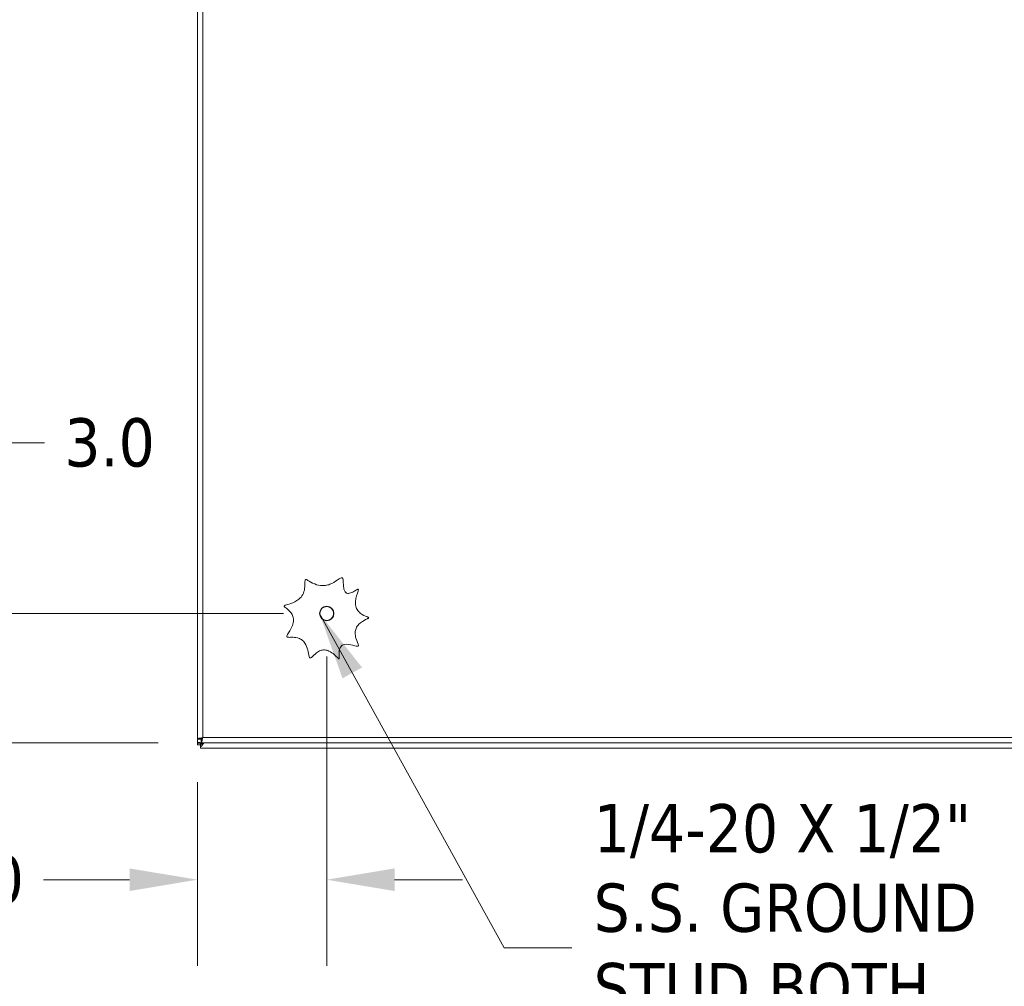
# Model space of a CAD drawing. Header units: inches. Extents: x 8 to 265, y 5 to 155.
# Tile 58 of 152: x 43 to 66, y 75 to 97. Entities that reach past the tile are written whole.
import ezdxf

# ---------------------------------------------------------------- set-up
doc = ezdxf.new("R2010")
doc.units = ezdxf.units.IN
doc.header["$LTSCALE"] = 16
doc.header["$MEASUREMENT"] = 0
for name, color, linetype, lineweight in [('Dimension (ANSI)', 7, 'Continuous', 5), ('Symbol (ANSI)', 7, 'Continuous', 5), ('Visible (ANSI)', 7, 'Continuous', 5), ('Visible Narrow (ANSI)', 7, 'Continuous', 5)]:
    doc.layers.add(name, color=color, linetype=linetype, lineweight=lineweight)
doc.styles.add('TAHOMA', font='tahoma.ttf')
doc.dimstyles.new('Default (ANSI)', dxfattribs={"dimscale": 16, "dimtxt": 0.07, "dimasz": 0.098425, "dimexe": 0.125, "dimexo": 0.0625, "dimgap": 0.031496, "dimtad": 0, "dimtih": 1, "dimtoh": 1, "dimrnd": 1e-08, "dimzin": 0, "dimdsep": 46, "dimtxsty": 'TAHOMA', "dimcen": 0.09, "dimdle": 0.393701, "dimclrd": 256, "dimclre": 256, "dimclrt": 256, "dimadec": 0, "dimazin": 0, "dimtfac": 1, "dimtofl": 0, "dimtmove": 0, "dimatfit": 3, "dimfxl": 1, "dimtolj": 1, "dimtzin": 0, "dimlwd": -1, "dimlwe": -1, "dimarcsym": 0})
doc.dimstyles.new('Default (ANSI)$7', dxfattribs={"dimscale": 16, "dimtxt": 0.07, "dimasz": 0.098425, "dimexe": 0.125, "dimexo": 0.0625, "dimgap": 0.031496, "dimtad": 0, "dimtih": 1, "dimtoh": 1, "dimrnd": 1e-08, "dimzin": 0, "dimdsep": 46, "dimtxsty": 'TAHOMA', "dimcen": 0.09, "dimdle": 0.393701, "dimclrd": 256, "dimclre": 256, "dimclrt": 256, "dimadec": 0, "dimazin": 0, "dimtfac": 1, "dimtofl": 0, "dimtmove": 0, "dimatfit": 3, "dimfxl": 1, "dimtolj": 1, "dimtzin": 0, "dimlwd": -1, "dimlwe": -1, "dimarcsym": 0})

# ---------------------------------------------------------------- blocks, each defined once
blk = doc.blocks.new('*D10')
at = {"layer": 'Defpoints', "color": 0, "transparency": 16777216}
for p in [(41.841, 83.478), (49.966, 83.478), (47.051, 80.478)]:
    blk.add_point(p, dxfattribs=at)
at = {"layer": 'Dimension (ANSI)', "transparency": 16777216}
for p, q in [((41.841, 85.053), (41.841, 87.44)), ((41.841, 87.44), (43.416, 87.44)), ((48.966, 83.478), (39.841, 83.478)), ((46.051, 80.478), (39.841, 80.478)), ((41.841, 78.903), (41.841, 77.328))]:
    blk.add_line(p, q, dxfattribs=at)
for points in [[(41.579, 85.053), (42.104, 85.053), (41.841, 83.478)], [(41.579, 78.903), (42.104, 78.903), (41.841, 80.478)]]:
    blk.add_solid(points, dxfattribs=at)
at = {"layer": 'Dimension (ANSI)', "transparency": 16777216, "insert": (44.926, 87.44), "char_height": 1.12, "attachment_point": 5, "style": 'TAHOMA'}
blk.add_mtext('\\A1;3.0', dxfattribs=at)
blk = doc.blocks.new('*D11')
at = {"layer": 'Defpoints', "color": 0, "transparency": 16777216}
for p in [(49.966, 83.478), (46.966, 80.563), (49.966, 77.298)]:
    blk.add_point(p, dxfattribs=at)
at = {"layer": 'Dimension (ANSI)', "transparency": 16777216}
for p, q in [((49.966, 82.478), (49.966, 75.298)), ((46.966, 79.563), (46.966, 75.298)), ((45.391, 77.298), (43.396, 77.298)), ((51.541, 77.298), (53.116, 77.298))]:
    blk.add_line(p, q, dxfattribs=at)
for points in [[(45.391, 77.56), (45.391, 77.035), (46.966, 77.298)], [(51.541, 77.56), (51.541, 77.035), (49.966, 77.298)]]:
    blk.add_solid(points, dxfattribs=at)
at = {"layer": 'Dimension (ANSI)', "transparency": 16777216, "insert": (41.886, 77.298), "char_height": 1.12, "attachment_point": 5, "style": 'TAHOMA'}
blk.add_mtext('\\A1;3.0', dxfattribs=at)

msp = doc.modelspace()

# ---------------------------------------------------------------- linework, layer by layer
at = {"layer": 'Visible (ANSI)'}
for p, q in [((46.9653, 80.4695), (46.9653, 110.279)), ((46.9663, 80.5631), (46.9663, 110.143)), ((46.9653, 80.4695), (47.0145, 80.4695)), ((46.9653, 80.427), (46.9653, 80.4695)), ((47.0403, 80.5631), (46.9663, 80.5631)), ((47.0145, 80.4695), (47.0393, 80.4695)), ((47.0393, 80.4695), (47.0393, 80.4389)), ((47.0488, 80.4712), (47.0717, 80.4712)), ((47.0513, 80.552), (47.0513, 80.478)), ((76.6312, 80.478), (47.0513, 80.478)), ((47.0393, 80.427), (46.9653, 80.427)), ((47.0393, 80.379), (47.0393, 80.4389)), ((47.0393, 80.379), (47.0393, 80.353)), ((106.8913, 80.353), (47.0393, 80.353))]:
    msp.add_line(p, q, dxfattribs=at)
msp.add_circle((49.9663, 83.478), 0.1685, dxfattribs=at)
for points, knots in [([(49.9401, 84.1294), (49.9726, 84.1345), (50.0045, 84.1432), (50.1046, 84.1811), (50.163, 84.219), (50.2413, 84.272), (50.2674, 84.2904), (50.2968, 84.3047), (50.3046, 84.3074), (50.3149, 84.3086), (50.3184, 84.3085), (50.3246, 84.3068), (50.3271, 84.3056), (50.3318, 84.3019), (50.3338, 84.2995), (50.3383, 84.2926), (50.3404, 84.2875), (50.3456, 84.2696), (50.3476, 84.2538), (50.3527, 84.1877), (50.3523, 84.1219), (50.3671, 84.0388), (50.374, 84.0141), (50.3911, 83.982), (50.399, 83.9712), (50.4173, 83.9558), (50.4264, 83.9508), (50.4472, 83.9443), (50.4583, 83.9431), (50.4867, 83.9442), (50.5043, 83.9484), (50.5545, 83.9654), (50.5888, 83.9845), (50.6447, 84.0178), (50.6671, 84.0323), (50.686, 84.0401), (50.6897, 84.0411), (50.6937, 84.0411), (50.6948, 84.041), (50.6966, 84.0403), (50.6972, 84.0399), (50.6984, 84.0389), (50.6988, 84.0382), (50.6997, 84.0365), (50.7, 84.0353), (50.7004, 84.0321), (50.7004, 84.0295), (50.6992, 84.0192), (50.6966, 84.0094), (50.677, 83.9454), (50.6396, 83.8497), (50.6326, 83.7047), (50.6366, 83.6604), (50.6626, 83.584), (50.6806, 83.5531), (50.7291, 83.4974), (50.7586, 83.4743), (50.8416, 83.4247), (50.8915, 83.4083), (50.9254, 83.3931), (50.9308, 83.3902), (50.936, 83.3863), (50.9374, 83.3851), (50.939, 83.3829), (50.9396, 83.3819), (50.9401, 83.38), (50.9401, 83.3792), (50.9399, 83.3774), (50.9396, 83.3766), (50.9385, 83.3745), (50.9376, 83.3733), (50.9342, 83.3698), (50.931, 83.3674), (50.9145, 83.357), (50.8941, 83.3476), (50.8245, 83.3125), (50.7625, 83.2789), (50.6847, 83.1999), (50.6621, 83.1681), (50.6336, 83.0991), (50.6272, 83.0652), (50.6258, 82.9884), (50.6331, 82.9469), (50.6663, 82.8291), (50.7003, 82.7667), (50.7011, 82.7334), (50.7008, 82.7304), (50.6993, 82.7258), (50.6984, 82.7241), (50.6959, 82.7212), (50.6945, 82.7201), (50.6907, 82.7181), (50.6883, 82.7174), (50.6817, 82.7162), (50.6766, 82.7162), (50.6568, 82.718), (50.6385, 82.7224), (50.5631, 82.7423), (50.4886, 82.7649), (50.3973, 82.7638), (50.3729, 82.7607), (50.3343, 82.7458), (50.3196, 82.7368), (50.2947, 82.7131), (50.2852, 82.6994), (50.2677, 82.6636), (50.2617, 82.6408), (50.2516, 82.5755), (50.2534, 82.531), (50.2564, 82.474), (50.2577, 82.4555), (50.2565, 82.4381), (50.2558, 82.4341), (50.254, 82.4304), (50.2534, 82.4294), (50.2521, 82.4281), (50.2515, 82.4277), (50.2501, 82.4272), (50.2494, 82.427), (50.2477, 82.427), (50.2467, 82.4272), (50.2438, 82.4281), (50.2418, 82.4291), (50.2347, 82.4336), (50.2285, 82.4389), (50.1827, 82.4819), (50.1102, 82.5641), (49.9853, 82.6208), (49.9513, 82.6302), (49.8849, 82.6329), (49.8551, 82.628), (49.7922, 82.6061), (49.7611, 82.5879), (49.6801, 82.528), (49.6401, 82.4825), (49.6038, 82.4536), (49.5968, 82.449), (49.588, 82.4461), (49.5853, 82.4456), (49.5806, 82.4458), (49.5787, 82.4463), (49.575, 82.4481), (49.5733, 82.4493), (49.5696, 82.4531), (49.5677, 82.456), (49.5623, 82.4661), (49.5595, 82.4751), (49.548, 82.519), (49.541, 82.5738), (49.5126, 82.6865), (49.493, 82.743), (49.4392, 82.8235), (49.4133, 82.8507), (49.3523, 82.8913), (49.3204, 82.9044), (49.24, 82.9242), (49.1935, 82.9258), (49.1185, 82.9252), (49.0885, 82.9233), (49.0613, 82.9265), (49.0555, 82.9279), (49.0488, 82.9313), (49.0467, 82.9327), (49.0437, 82.9361), (49.0427, 82.9378), (49.0414, 82.9418), (49.0411, 82.944), (49.0411, 82.9497), (49.0419, 82.9536), (49.0456, 82.9661), (49.0505, 82.9764), (49.0835, 83.0363), (49.1376, 83.1124), (49.185, 83.2421), (49.1951, 83.2865), (49.1944, 83.3669), (49.1874, 83.4007), (49.1597, 83.4651), (49.1403, 83.4935), (49.0818, 83.5586), (49.0419, 83.5875), (49.0029, 83.6175), (48.9939, 83.6247), (48.9831, 83.6354), (48.98, 83.6394), (48.9776, 83.6447), (48.9771, 83.6464), (48.977, 83.6496), (48.9772, 83.6509), (48.9782, 83.6537), (48.979, 83.655), (48.9815, 83.6579), (48.9835, 83.6596), (48.991, 83.6645), (48.998, 83.6676), (49.0331, 83.6807), (49.08, 83.692), (49.1923, 83.7318), (49.2589, 83.7616), (49.3552, 83.8404), (49.387, 83.8779), (49.4324, 83.9633), (49.4457, 84.0071), (49.4639, 84.1206), (49.46, 84.1817), (49.4616, 84.2317), (49.4623, 84.2412), (49.465, 84.2526), (49.4662, 84.2559), (49.4688, 84.2604), (49.4702, 84.2621), (49.4733, 84.2646), (49.4749, 84.2654), (49.4786, 84.2664), (49.4807, 84.2665), (49.4862, 84.2662), (49.49, 84.2654), (49.5034, 84.2607), (49.5145, 84.2548), (49.565, 84.2257), (49.6187, 84.1904), (49.6863, 84.163), (49.7452, 84.1391), (49.806, 84.1247), (49.8935, 84.124), (49.9169, 84.1258), (49.9401, 84.1294)], [0.6663768, 0.6663768, 0.6663768, 0.6663768, 0.9226121, 0.9226121, 1.4789842, 1.4789842, 1.8547322, 1.8547322, 2.0151845, 2.0151845, 2.0983888, 2.0983888, 2.1651461, 2.1651461, 2.2383308, 2.2383308, 2.3558309, 2.3558309, 2.6073325, 2.6073325, 3.2599005, 3.2599005, 3.5523785, 3.5523785, 3.7200767, 3.7200767, 3.8539139, 3.8539139, 3.9945026, 3.9945026, 4.2107451, 4.2107451, 4.6596646, 4.6596646, 5.0834149, 5.0834149, 5.2136753, 5.2136753, 5.2629742, 5.2629742, 5.2983708, 5.2983708, 5.3333596, 5.3333596, 5.3841693, 5.3841693, 5.4804973, 5.4804973, 5.7141738, 5.7141738, 6.7299635, 6.7299635, 7.1734961, 7.1734961, 7.5378464, 7.5378464, 7.9111107, 7.9111107, 8.4988345, 8.4988345, 8.6480129, 8.6480129, 8.7109207, 8.7109207, 8.7521354, 8.7521354, 8.7843753, 8.7843753, 8.818791, 8.818791, 8.8717889, 8.8717889, 8.9750329, 8.9750329, 9.2838905, 9.2838905, 9.8321193, 9.8321193, 10.1335398, 10.1335398, 10.4019135, 10.4019135, 10.7191748, 10.7191748, 11.3282239, 11.3282239, 11.3941935, 11.3941935, 11.4405167, 11.4405167, 11.4828777, 11.4828777, 11.539047, 11.539047, 11.6386422, 11.6386422, 11.872228, 11.872228, 12.4517817, 12.4517817, 12.6559729, 12.6559729, 12.8056199, 12.8056199, 12.9488384, 12.9488384, 13.1432759, 13.1432759, 13.5089404, 13.5089404, 13.7481928, 13.7481928, 13.8496389, 13.8496389, 13.8858615, 13.8858615, 13.9109316, 13.9109316, 13.9349467, 13.9349467, 13.9684349, 13.9684349, 14.0338648, 14.0338648, 14.1979029, 14.1979029, 15.0521237, 15.0521237, 15.3499448, 15.3499448, 15.6074424, 15.6074424, 15.9051795, 15.9051795, 16.4437464, 16.4437464, 16.5982778, 16.5982778, 16.6612901, 16.6612901, 16.7087106, 16.7087106, 16.7580023, 16.7580023, 16.8319714, 16.8319714, 16.9880912, 16.9880912, 17.5580955, 17.5580955, 18.0602695, 18.0602695, 18.3882008, 18.3882008, 18.6856769, 18.6856769, 19.0929538, 19.0929538, 19.4604359, 19.4604359, 19.5922448, 19.5922448, 19.6584635, 19.6584635, 19.7116005, 19.7116005, 19.7699344, 19.7699344, 19.8638506, 19.8638506, 20.0609381, 20.0609381, 20.8440796, 20.8440796, 21.2191354, 21.2191354, 21.5148607, 21.5148607, 21.8026848, 21.8026848, 22.2408075, 22.2408075, 22.4079663, 22.4079663, 22.5230237, 22.5230237, 22.5734945, 22.5734945, 22.6132214, 22.6132214, 22.6560636, 22.6560636, 22.7232443, 22.7232443, 22.8723162, 22.8723162, 23.4507705, 23.4507705, 24.0711637, 24.0711637, 24.4904525, 24.4904525, 24.8749758, 24.8749758, 25.4406697, 25.4406697, 25.6038694, 25.6038694, 25.6900795, 25.6900795, 25.7510268, 25.7510268, 25.8015358, 25.8015358, 25.8597017, 25.8597017, 25.9529753, 25.9529753, 26.1525122, 26.1525122, 26.70892, 26.70892, 26.70892, 27.1931961, 27.1931961, 27.3752968, 27.3752968, 27.3752968, 27.3752968]), ([(46.9653, 80.4695), (46.9653, 80.4818), (46.9715, 80.4892), (46.988, 80.4895), (47.0045, 80.4898), (47.0298, 80.483), (47.0488, 80.4712)], [0.7474661, 0.7474661, 0.7474661, 0.7474661, 1.5518303, 1.5518303, 1.5518303, 2.3561945, 2.3561945, 2.3561945, 2.3561945]), ([(47.0871, 80.5989), (47.0445, 80.5908), (47.0027, 80.5828), (46.9818, 80.5748), (46.9717, 80.5709), (46.9663, 80.567), (46.9663, 80.5631)], [0, 0, 0, 0, 1.0578122, 1.0578122, 1.0578122, 1.5707963, 1.5707963, 1.5707963, 1.5707963]), ([(47.0871, 80.5989), (47.0662, 80.5887), (47.0463, 80.5785), (47.0415, 80.5683), (47.0407, 80.5666), (47.0403, 80.5648), (47.0403, 80.5631)], [0, 0, 0, 0, 1.3404708, 1.3404708, 1.3404708, 1.5707963, 1.5707963, 1.5707963, 1.5707963]), ([(47.0513, 80.478), (47.0594, 80.478), (47.0674, 80.5024), (47.0754, 80.5396), (47.0793, 80.5576), (47.0832, 80.5782), (47.0871, 80.5989)], [0, 0, 0, 0, 1.0578122, 1.0578122, 1.0578122, 1.5707963, 1.5707963, 1.5707963, 1.5707963]), ([(47.0871, 80.5989), (47.077, 80.5779), (47.0668, 80.558), (47.0566, 80.5532), (47.0548, 80.5524), (47.0531, 80.552), (47.0513, 80.552)], [0, 0, 0, 0, 1.3404708, 1.3404708, 1.3404708, 1.5707963, 1.5707963, 1.5707963, 1.5707963])]:
    msp.add_open_spline(points, degree=3, knots=knots, dxfattribs=at)
for points in [[(47.0393, 80.4389), (47.0613, 80.4482), (47.0834, 80.4625), (47.1055, 80.478)], [(47.1143, 80.478), (47.0893, 80.4391), (47.0643, 80.4019), (47.0393, 80.379)], [(47.0396, 80.4763), (47.0394, 80.4743), (47.0393, 80.472), (47.0393, 80.4695)], [(47.0488, 80.4712), (47.0524, 80.4735), (47.0561, 80.4757), (47.0598, 80.478)], [(47.0759, 80.478), (47.0745, 80.4757), (47.0731, 80.4735), (47.0717, 80.4712)]]:
    msp.add_open_spline(points, degree=3, dxfattribs=at)
at = {"layer": 'Visible Narrow (ANSI)'}
for p, q in [((47.0871, 110.1071), (47.0871, 80.5989)), ((47.0862, 80.5984), (47.0862, 80.5968)), ((47.0871, 80.5989), (76.5954, 80.5989))]:
    msp.add_line(p, q, dxfattribs=at)
msp.add_circle((49.9663, 83.478), 0.1605, dxfattribs=at)

# ---------------------------------------------------------------- texts
at = {"layer": 'Symbol (ANSI)', "insert": (56.1608, 75.7159), "char_height": 1.12, "width": 9.286742, "attachment_point": 4, "line_spacing_factor": 0.987884, "style": 'TAHOMA'}
msp.add_mtext('{\\fTahoma|b0|i0;1/4-20 X 1/2"\\P\\fTahoma|b0|i0;S.S. GROUND\\P\\fTahoma|b0|i0;STUD BOTH\\P\\fTahoma|b0|i0;DOORS}', dxfattribs=at)

# ---------------------------------------------------------------- dimensions: what is measured, and where the dimension line sits
at = {"layer": 'Dimension (ANSI)'}
dim = msp.add_linear_dim(base=(41.8411, 83.478), p1=(47.0513, 80.478), p2=(49.9663, 83.478), angle=90, dimstyle='Default (ANSI)', override={"dimgap": 0.031496, "dimdec": 1, "dimtol": 0, "dimlim": 0, "dimtp": 0, "dimtm": 0, "dimtdec": 1, "dimatfit": 1}, dxfattribs=at)
dim.commit()
dim.dimension.update_dxf_attribs({"geometry": '*D10', "text_midpoint": (44.9262, 87.44), "dimtype": 160})
dim = msp.add_linear_dim(base=(49.9663, 77.2979), p1=(46.9663, 80.5631), p2=(49.9663, 83.478), dimstyle='Default (ANSI)', override={"dimgap": 0.031496, "dimtih": 0, "dimtoh": 0, "dimdec": 1, "dimtol": 0, "dimlim": 0, "dimtp": 0, "dimtm": 0, "dimtdec": 1, "dimatfit": 1}, dxfattribs=at)
dim.commit()
dim.dimension.update_dxf_attribs({"geometry": '*D11', "text_midpoint": (41.8858, 77.2979), "dimtype": 160})

# ---------------------------------------------------------------- leaders
at = {"layer": 'Symbol (ANSI)', "annotation_type": 0, "has_hookline": 1, "hookline_direction": 0, "text_width": 9.1819}
msp.add_leader([(49.7978, 83.478), (54.0821, 75.7159), (55.6569, 75.7159)], dimstyle='Default (ANSI)$7', override={"dimtad": 0}, dxfattribs=at)

doc.saveas('drawing.dxf')
